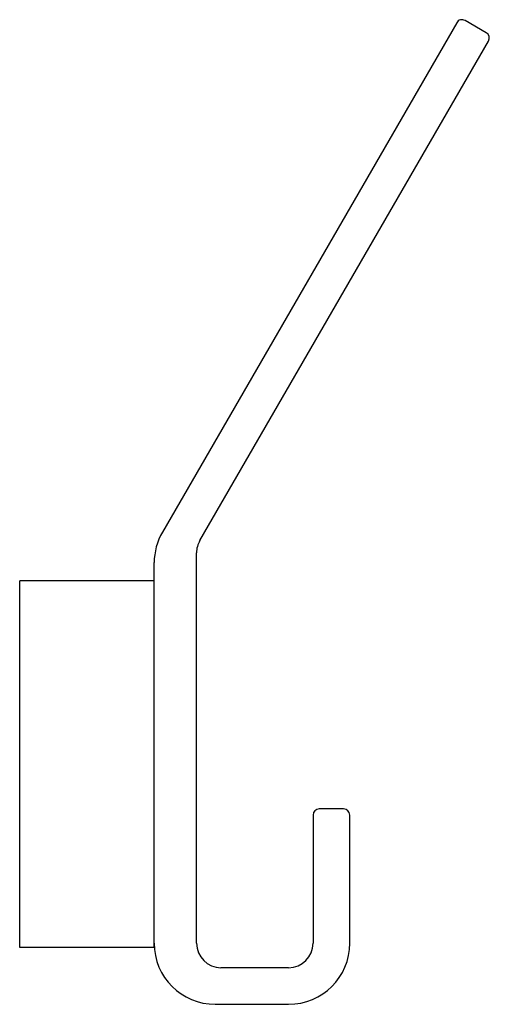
# Model space of a CAD drawing. Header units: millimetres. Extents: x 4021.1335 to 4021.1719, y 1611.9211 to 1612.0017.
import ezdxf

# ---------------------------------------------------------------- set-up
doc = ezdxf.new("R2010")
doc.units = ezdxf.units.MM
doc.layers.add('SANINDUSA', color=3, linetype='Continuous')

msp = doc.modelspace()

# ---------------------------------------------------------------- linework, layer by layer
at = {"layer": 'SANINDUSA'}
for p, q in [((4021.169201, 1612.001454), (4021.145122, 1611.959748)), ((4021.171616, 1612.000637), (4021.169884, 1612.001637)), ((4021.148184, 1611.959052), (4021.1718, 1611.999954)), ((4021.147916, 1611.926087), (4021.147916, 1611.958052)), ((4021.144452, 1611.925748), (4021.144452, 1611.957248)), ((4021.133452, 1611.925748), (4021.133452, 1611.955748)), ((4021.144452, 1611.955748), (4021.133452, 1611.955748)), ((4021.159952, 1611.937087), (4021.157952, 1611.937087)), ((4021.157452, 1611.936587), (4021.157452, 1611.926087)), ((4021.160452, 1611.926087), (4021.160452, 1611.936587)), ((4021.144452, 1611.925748), (4021.133452, 1611.925748)), ((4021.155452, 1611.924087), (4021.149916, 1611.924087)), ((4021.149452, 1611.921087), (4021.155452, 1611.921087))]:
    msp.add_line(p, q, dxfattribs=at)
for centre, radius, start, end in [((4021.169634, 1612.001204), 0.0005, 60, 150), ((4021.171366, 1612.000204), 0.0005, 330, 60), ((4021.149452, 1611.957248), 0.005, 150, 180), ((4021.149916, 1611.958052), 0.002, 150, 180), ((4021.157952, 1611.936587), 0.0005, 90, 180), ((4021.159952, 1611.936587), 0.0005, 0, 90), ((4021.149452, 1611.926087), 0.005, 180, 270), ((4021.149916, 1611.926087), 0.002, 180, 270), ((4021.155452, 1611.926087), 0.005, 270, 0), ((4021.155452, 1611.926087), 0.002, 270, 0)]:
    msp.add_arc(centre, radius, start, end, dxfattribs=at)

doc.saveas('drawing.dxf')
